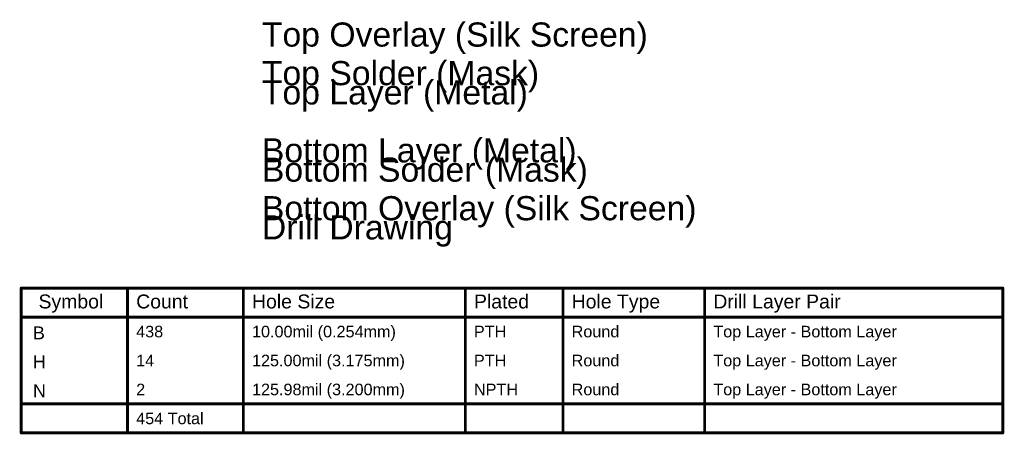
# Model space of a CAD drawing. Header units: millimetres. Extents: x -1.47 to 3.63, y -2.76 to 3.27.
# Tile 1 of 21: x -1.47 to 3.63, y -2.76 to -0.61. Entities that reach past the tile are written whole.
import ezdxf

# ---------------------------------------------------------------- set-up
doc = ezdxf.new("R2010")
doc.units = ezdxf.units.MM
doc.header["$MEASUREMENT"] = 0
for name, color, linetype in [('BottomLayer', 5, 'Continuous'), ('BottomOverlay', 54, 'Continuous'), ('BottomSolder', 6, 'Continuous'), ('DrillDrawing', 1, 'Continuous'), ('TopLayer', 1, 'Continuous'), ('TopOverlay', 2, 'Continuous'), ('TopSolder', 216, 'Continuous')]:
    doc.layers.add(name, color=color, linetype=linetype)
doc.styles.add('Arial', font='txt', dxfattribs={"height": 0.2})

msp = doc.modelspace()

# ---------------------------------------------------------------- linework, layer by layer
at = {"layer": 'DrillDrawing', "const_width": 0.015}
for points in [[(-1.4631, -2.004), (3.6216, -2.004)], [(-1.4631, -2.754), (-1.4631, -2.004)], [(-0.9122, -2.754), (-0.9122, -2.004)], [(-0.3123, -2.754), (-0.3123, -2.004)], [(0.8373, -2.754), (0.8373, -2.004)], [(1.3432, -2.754), (1.3432, -2.004)], [(2.077, -2.754), (2.077, -2.004)], [(3.6216, -2.754), (3.6216, -2.004)], [(-1.4631, -2.154), (3.6216, -2.154)], [(-1.4631, -2.604), (3.6216, -2.604)], [(-1.4631, -2.754), (3.6216, -2.754)]]:
    msp.add_lwpolyline(points, dxfattribs=at)
at = {"layer": 'DrillDrawing', "const_width": 0.0075}
for points in [[(-1.4668, -2.004, 1), (-1.4593, -2.004, 1)], [(-1.4668, -2.004, 1), (-1.4593, -2.004, 1)], [(-0.9159, -2.004, 1), (-0.9084, -2.004, 1)], [(-0.3161, -2.004, 1), (-0.3086, -2.004, 1)], [(0.8336, -2.004, 1), (0.8411, -2.004, 1)], [(1.3394, -2.004, 1), (1.3469, -2.004, 1)], [(2.0732, -2.004, 1), (2.0808, -2.004, 1)], [(3.6178, -2.004, 1), (3.6253, -2.004, 1)], [(3.6178, -2.004, 1), (3.6253, -2.004, 1)], [(-1.4668, -2.154, 1), (-1.4593, -2.154, 1)], [(3.6178, -2.154, 1), (3.6253, -2.154, 1)], [(-1.4668, -2.604, 1), (-1.4593, -2.604, 1)], [(3.6178, -2.604, 1), (3.6253, -2.604, 1)], [(-1.4668, -2.754, 1), (-1.4593, -2.754, 1)], [(-1.4668, -2.754, 1), (-1.4593, -2.754, 1)], [(-0.9159, -2.754, 1), (-0.9084, -2.754, 1)], [(-0.3161, -2.754, 1), (-0.3086, -2.754, 1)], [(0.8336, -2.754, 1), (0.8411, -2.754, 1)], [(1.3394, -2.754, 1), (1.3469, -2.754, 1)], [(2.0732, -2.754, 1), (2.0808, -2.754, 1)], [(3.6178, -2.754, 1), (3.6253, -2.754, 1)], [(3.6178, -2.754, 1), (3.6253, -2.754, 1)]]:
    msp.add_lwpolyline(points, format="xyb", close=True, dxfattribs=at)

# ---------------------------------------------------------------- texts
at = {"layer": 'BottomLayer', "style": 'Arial'}
msp.add_text('Bottom Layer (Metal)', height=0.125, rotation=360, dxfattribs=at).set_placement((-0.2162, -1.3521))
at = {"layer": 'BottomOverlay', "style": 'Arial'}
msp.add_text('Bottom Overlay (Silk Screen)', height=0.125, rotation=360, dxfattribs=at).set_placement((-0.2162, -1.6521))
at = {"layer": 'BottomSolder', "style": 'Arial'}
msp.add_text('Bottom Solder (Mask)', height=0.125, rotation=360, dxfattribs=at).set_placement((-0.2162, -1.4521))
at = {"layer": 'DrillDrawing', "style": 'Arial'}
msp.add_text('Drill Drawing', height=0.125, rotation=360, dxfattribs=at).set_placement((-0.2162, -1.7515))
for s, height, p in [('Symbol', 0.072, (-1.3731, -2.109)), ('Count', 0.072, (-0.8672, -2.109)), ('Hole Size', 0.072, (-0.2673, -2.109)), ('Plated', 0.072, (0.8823, -2.109)), ('Hole Type', 0.072, (1.3882, -2.109)), ('Drill Layer Pair', 0.072, (2.122, -2.109)), ('10.00mil (0.254mm)', 0.06, (-0.2673, -2.259)), ('B', 0.0667, (-1.4021, -2.269)), ('438', 0.06, (-0.8672, -2.259)), ('PTH', 0.06, (0.8823, -2.259)), ('Round', 0.06, (1.3882, -2.259)), ('Top Layer - Bottom Layer', 0.06, (2.122, -2.259)), ('125.00mil (3.175mm)', 0.06, (-0.2673, -2.409)), ('Round', 0.06, (1.3882, -2.409)), ('H', 0.0667, (-1.4021, -2.419)), ('14', 0.06, (-0.8672, -2.409)), ('PTH', 0.06, (0.8823, -2.409)), ('Top Layer - Bottom Layer', 0.06, (2.122, -2.409)), ('2', 0.06, (-0.8672, -2.559)), ('125.98mil (3.200mm)', 0.06, (-0.2673, -2.559)), ('Round', 0.06, (1.3882, -2.559)), ('N', 0.0667, (-1.4021, -2.569)), ('NPTH', 0.06, (0.8823, -2.559)), ('Top Layer - Bottom Layer', 0.06, (2.122, -2.559)), ('454 Total', 0.06, (-0.8672, -2.709))]:
    msp.add_text(s, height=height, dxfattribs=at).set_placement(p)
at = {"layer": 'TopLayer', "style": 'Arial'}
msp.add_text('Top Layer (Metal)', height=0.125, rotation=360, dxfattribs=at).set_placement((-0.2162, -1.0521))
at = {"layer": 'TopOverlay', "style": 'Arial'}
msp.add_text('Top Overlay (Silk Screen)', height=0.125, rotation=360, dxfattribs=at).set_placement((-0.2162, -0.7521))
at = {"layer": 'TopSolder', "style": 'Arial'}
msp.add_text('Top Solder (Mask)', height=0.125, rotation=360, dxfattribs=at).set_placement((-0.2162, -0.9521))

doc.saveas('drawing.dxf')
